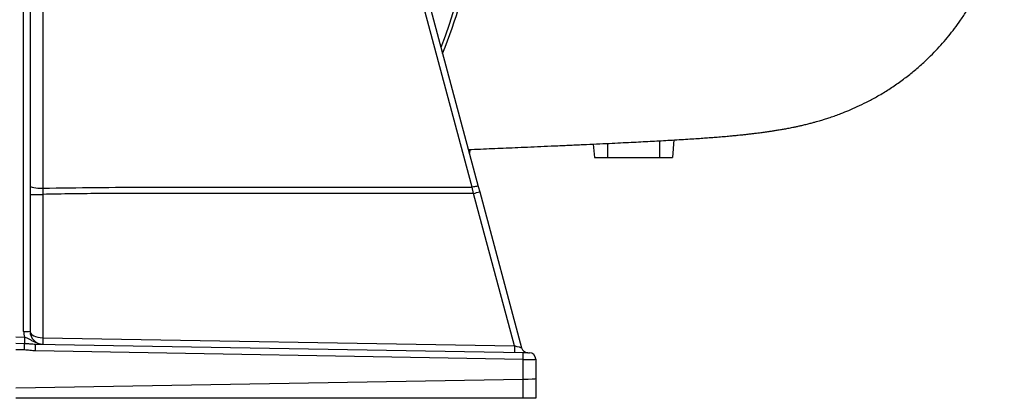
# Model space of a CAD drawing. Header units: millimetres. Extents: x 1339 to 2677, y 253 to 3684.
# Tile 5 of 14: x 1917 to 2674, y 253 to 544. Entities that reach past the tile are written whole.
import ezdxf

# ---------------------------------------------------------------- set-up
doc = ezdxf.new("R2010")
doc.units = ezdxf.units.MM

msp = doc.modelspace()

# ---------------------------------------------------------------- linework, layer by layer
at = {"color": 7, "linetype": 'Continuous', "lineweight": 25}
for p, q in [((1919.66, 304.07), (1919.66, 897)), ((1924.57, 897.29), (1924.57, 304.36)), ((2357.67, 448.31), (2358.57, 438.01)), ((2419.75, 451.48), (2418.57, 438.01)), ((2262.5, 441.18), (2262.76, 444.14)), ((2358.57, 438.01), (2368.57, 438.01)), ((2368.57, 438.01), (2408.57, 438.01)), ((2408.57, 438.01), (2418.57, 438.01)), ((1924.57, 409.64), (1934.39, 409.64)), ((1934.43, 414.39), (1934.39, 409.64)), ((1934.39, 409.64), (1934.39, 299.36)), ((2265.67, 410.36), (2264.6, 415.11)), ((2297.11, 293.03), (2265.67, 410.36)), ((2269.34, 415.66), (2270.42, 411.65)), ((2270.42, 411.65), (2302.59, 291.56)), ((1913.57, 300.02), (1920.25, 299.9)), ((1934.39, 299.36), (2297.11, 293.03)), ((1913.57, 295.06), (1920.22, 294.94)), ((1920.19, 289.98), (1913.57, 290.09)), ((1928.84, 294.46), (2303.74, 287.92)), ((2303.74, 282.63), (1928.84, 289.17)), ((2303.74, 267.57), (2303.74, 282.63)), ((2313.57, 282.83), (2313.57, 267.86)), ((1913.57, 260.76), (2303.73, 267.57)), ((2303.73, 252.74), (2303.73, 267.57)), ((2313.57, 267.86), (2313.57, 252.74)), ((2303.73, 252.74), (1913.57, 252.74)), ((2313.57, 252.74), (2303.73, 252.74))]:
    msp.add_line(p, q, dxfattribs=at)
at = {"color": 1, "linetype": 'Continuous', "lineweight": 25}
for p, q in [((2368.57, 448.82), (2368.57, 438.01)), ((2408.57, 450.85), (2408.57, 438.01)), ((2262.71, 444.14), (2262.46, 441.32))]:
    msp.add_line(p, q, dxfattribs=at)
at = {"color": 7, "linetype": 'Continuous', "lineweight": 25, "flags": 128}
for points in [[(2264.6, 415.11), (2262.03, 424.67), (2251.78, 462.93), (2210.77, 615.98), (2155.31, 822.96)], [(2160.06, 823.51), (2162.62, 813.94), (2172.87, 775.68), (2213.88, 622.64), (2269.34, 415.66)], [(1934.42, 620.18), (1934.42, 600.4), (1934.42, 521.28), (1934.43, 414.39)], [(1924.57, 415.87), (1924.76, 415.58), (1925.32, 415.31), (1926.23, 415.05), (1927.45, 414.83), (1928.94, 414.64), (1930.65, 414.51), (1932.5, 414.42), (1934.43, 414.39)], [(2269.34, 415.66), (2269.22, 415.76), (2268.93, 415.82), (2268.48, 415.82), (2267.9, 415.77), (2267.19, 415.67), (2266.38, 415.52), (2265.51, 415.33), (2264.6, 415.11)], [(2303.74, 287.92), (2304.71, 287.9), (2305.63, 287.88), (2306.48, 287.87), (2307.22, 287.86), (2307.83, 287.84), (2308.28, 287.84), (2308.56, 287.83), (2308.66, 287.83)]]:
    msp.add_lwpolyline(points, dxfattribs=at)
at = {"color": 7, "linetype": 'Continuous', "lineweight": 25}
for centre, radius, start, end in [((1913.57, 653.01), 355, 337.65384, 4.32408), ((2196.86, 671.88), 270.43, 284.74252, 285.78404), ((1920.87, 325.29), 21.25, 266.73664, 280.03475), ((1934.66, 304.07), 15, 180, 196.14496), ((1934.57, 304.36), 10, 180, 269), ((2056.81, 296.67), 136.6, 178.64508, 180.72594), ((2006.03, 296.86), 71.68, 178.00169, 181.99831), ((1783.63, 293.21), 136.61, 358.6451, 0.72591), ((1855.96, 291.81), 72.93, 357.92153, 2.07847), ((2368.76, 290.53), 71.69, 178.00197, 181.99803), ((2307.42, 292.85), 5, 195, 269), ((2230.85, 285.27), 72.94, 357.92182, 2.07818), ((2308.57, 282.83), 5, 0, 89)]:
    msp.add_arc(centre, radius, start, end, dxfattribs=at)
at = {"color": 1, "linetype": 'Continuous', "lineweight": 25}
msp.add_arc((1913.57, 653.01), 352.05, 338.28712, 2.90585, dxfattribs=at)
at = {"color": 7, "linetype": 'Continuous', "lineweight": 25}
for centre, major_axis, ratio, start_param, end_param in [((1934.57, 304.36), (10, 0), 0.5, 3.141593, 4.694936), ((2297.02, 293.03), (5.57, -1.48), 0.0034, 0.00195, 1.555887), ((2303.57, 282.92), (10, -0.09), 0.029066, 4.730096, 6.283439), ((2303.57, 95.83), (0.18, 171.74), 0.058218, 0.000089, 0.001076), ((2303.57, 267.86), (10, 0), 0.029093, 4.729842, 6.283185)]:
    msp.add_ellipse(centre, major_axis=major_axis, ratio=ratio, start_param=start_param, end_param=end_param, dxfattribs=at)
for points, knots in [([(2261.72, 444.1), (2262.5, 444.13), (2266.41, 444.3), (2273.23, 444.59), (2282.11, 444.98), (2290.95, 445.36), (2300.12, 445.76), (2309.88, 446.18), (2320.16, 446.63), (2330.81, 447.1), (2341.69, 447.58), (2352.41, 448.07), (2362.64, 448.54), (2372.08, 448.99), (2380.77, 449.41), (2388.76, 449.8), (2396.18, 450.18), (2403.24, 450.55), (2410.13, 450.93), (2417, 451.32), (2423.81, 451.72), (2430.42, 452.13), (2436.53, 452.53), (2441.96, 452.91), (2445.9, 453.19), (2448.78, 453.41), (2450.87, 453.57), (2453.14, 453.75), (2455.58, 453.95), (2458.12, 454.16), (2460.58, 454.38), (2462.75, 454.57), (2464.59, 454.74), (2466.13, 454.89), (2467.65, 455.03), (2469.43, 455.21), (2471.63, 455.43), (2474.44, 455.72), (2477.51, 456.06), (2480.56, 456.42), (2483.18, 456.73), (2485.46, 457.02), (2487.5, 457.29), (2489.37, 457.54), (2491.16, 457.79), (2493.17, 458.08), (2495.62, 458.44), (2498.5, 458.9), (2501.62, 459.41), (2504.9, 459.99), (2508.45, 460.65), (2511.68, 461.3), (2514.71, 461.94), (2517.5, 462.56), (2520.54, 463.27), (2523.68, 464.05), (2526.63, 464.83), (2529.23, 465.54), (2531.44, 466.18), (2533.78, 466.87), (2536.55, 467.74), (2540.05, 468.88), (2543.91, 470.22), (2548.64, 471.97), (2554.28, 474.23), (2560.91, 477.14), (2568.11, 480.63), (2575.88, 484.8), (2584.05, 489.69), (2592.24, 495.17), (2600.11, 501.01), (2607.49, 507.09), (2614.07, 513.05), (2619.92, 518.85), (2625.1, 524.41), (2629.96, 530.03), (2634.62, 535.87), (2639.29, 542.2), (2644.11, 549.35), (2648.83, 557.11), (2653.36, 565.44), (2657.61, 574.26), (2661.66, 583.95), (2665.39, 594.5), (2668.69, 605.94), (2671.36, 618.26), (2673.19, 629.77), (2673.67, 637.2), (2673.87, 640.21)], [0, 0, 0, 0, 0.003911, 0.019571, 0.034634, 0.049454, 0.065473, 0.082798, 0.101339, 0.120936, 0.141567, 0.162895, 0.183444, 0.203076, 0.221523, 0.239194, 0.256135, 0.272441, 0.28929, 0.306644, 0.324517, 0.342928, 0.360814, 0.376859, 0.391108, 0.396962, 0.403451, 0.410578, 0.418347, 0.426763, 0.435203, 0.442683, 0.44868, 0.453852, 0.458428, 0.464228, 0.471649, 0.480697, 0.492902, 0.503672, 0.51299, 0.520838, 0.527832, 0.53443, 0.540629, 0.546575, 0.555439, 0.565461, 0.575691, 0.585995, 0.596766, 0.608094, 0.615116, 0.622483, 0.630213, 0.638237, 0.645478, 0.651594, 0.656579, 0.660627, 0.666464, 0.673368, 0.681265, 0.689216, 0.699646, 0.710661, 0.722546, 0.735357, 0.749138, 0.763394, 0.777231, 0.790638, 0.803625, 0.814429, 0.82494, 0.835166, 0.845125, 0.855677, 0.867473, 0.880515, 0.892949, 0.906338, 0.920683, 0.935985, 0.952245, 0.969464, 0.987646, 1, 1, 1, 1]), ([(2265.67, 410.36), (2246.04, 410.36), (2181.01, 410.36), (2100.85, 410.31), (2025.18, 410.4), (1979.79, 410.39), (1949.52, 409.89), (1934.39, 409.64)], [0, 0, 0, 0, 0.1777969, 0.5888916, 0.725931, 0.8629696, 1, 1, 1, 1]), ([(1934.43, 414.39), (1947.99, 414.61), (1975.11, 415.07), (2032.6, 415.12), (2106.89, 415.1), (2189.83, 415.11), (2242.39, 415.11), (2264.6, 415.11)], [0, 0, 0, 0, 0.123221, 0.246446, 0.522357, 0.798258, 1, 1, 1, 1]), ([(1920.25, 299.9), (1921.05, 299.64), (1922.69, 299.11), (1924.79, 297.93), (1926.83, 296.67), (1928.98, 295.54), (1931.49, 294.64), (1933.35, 294.38), (1934.39, 294.36), (1934.39, 294.36)], [0, 0, 0, 0, 0.154081, 0.314996, 0.476497, 0.637514, 0.798188, 0.998738, 1, 1, 1, 1]), ([(1928.84, 289.17), (1927.4, 289.3), (1924.52, 289.55), (1921.63, 289.84), (1920.19, 289.98)], [0, 0, 0, 0, 0.4998698, 1, 1, 1, 1]), ([(1920.22, 294.94), (1921.29, 294.9), (1923.47, 294.83), (1926.31, 294.56), (1928.1, 294.49), (1928.84, 294.46)], [0, 0, 0, 0, 0.362061, 0.733912, 1, 1, 1, 1])]:
    msp.add_open_spline(points, degree=3, knots=knots, dxfattribs=at)

doc.saveas('drawing.dxf')
